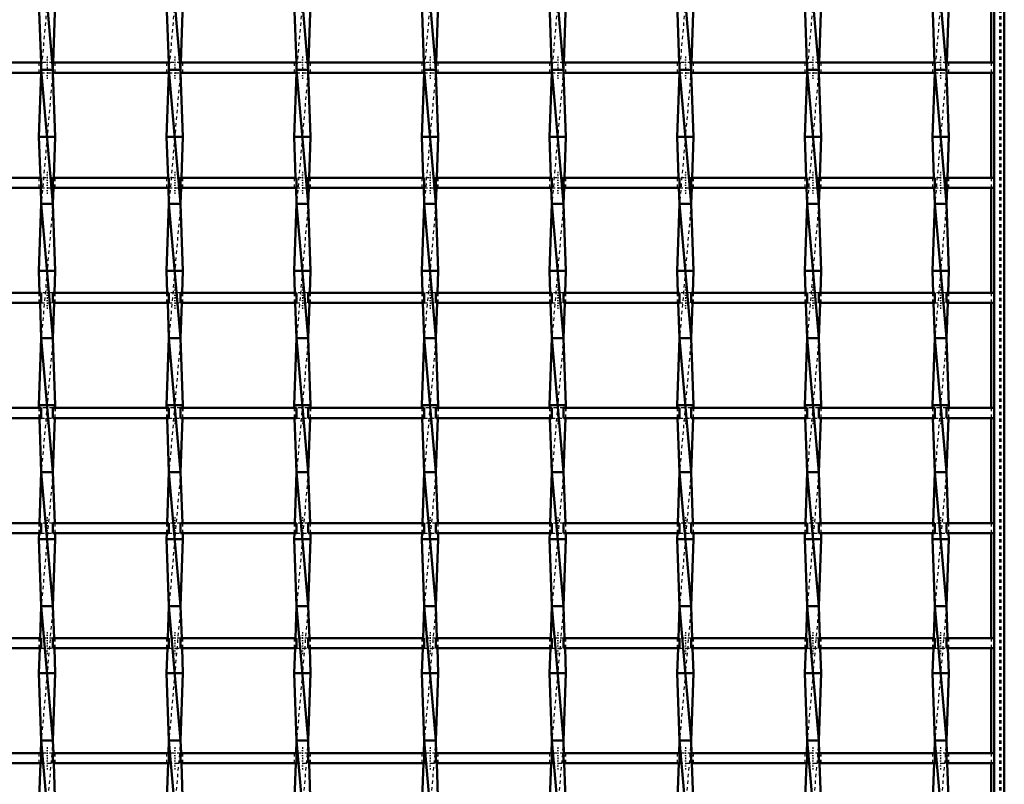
# Model space of a CAD drawing. Header units: millimetres. Extents: x -746 to 532, y -500 to 878.
# Tile 14 of 16: x 106 to 400, y 164 to 392. Entities that reach past the tile are written whole.
import ezdxf

# ---------------------------------------------------------------- set-up
doc = ezdxf.new("R2010")
doc.units = ezdxf.units.MM
doc.linetypes.add('Center', pattern=[1.5, 0.45, -0.5, 0.05, -0.5])
doc.linetypes.add('Dashed', pattern=[2, 1, -1])
for name, color, linetype, lineweight in [('AM_0', 7, 'Continuous', 50), ('AM_7', 7, 'Center', 25), ('AM_9', 6, 'Dashed', 25)]:
    doc.layers.add(name, color=color, linetype=linetype, lineweight=lineweight)

# ---------------------------------------------------------------- blocks, each defined once
blk = doc.blocks.new('1_a3rbf4h71x8j7cuzvnz1x3jfo________0_in_LSSP3303438311800100035010_4')
at = {"layer": 'AM_0'}
for p, q in [((397, 497), (397, -497)), ((400, 497), (400, -497)), ((396.05, 410.46), (396.05, 379.13)), ((396.05, 376.13), (396.05, 344.8)), ((396.05, 341.8), (396.05, 310.47)), ((396.05, 307.47), (396.05, 276.14)), ((396.05, 273.14), (396.05, 241.81)), ((396.05, 238.81), (396.05, 207.48)), ((396.05, 204.48), (396.05, 173.15)), ((396.05, 170.15), (396.05, 138.82))]:
    blk.add_line(p, q, dxfattribs=at)
at = {"layer": 'AM_9'}
for p, q in [((398.55, 497), (398.55, -497)), ((398.99, 497), (398.99, -497)), ((396.05, 379.13), (396.05, 376.13)), ((396.05, 344.8), (396.05, 341.8)), ((396.05, 310.47), (396.05, 307.47)), ((396.05, 276.14), (396.05, 273.14)), ((396.05, 241.81), (396.05, 238.81)), ((396.05, 207.48), (396.05, 204.48)), ((396.05, 173.15), (396.05, 170.15))]:
    blk.add_line(p, q, dxfattribs=at)
blk = doc.blocks.new('16_ztjupbv2bt4ux7bpidsc91eub________0_in_LSSP3303438311800100035010_4')
at = {"layer": 'AM_0'}
for p, q in [((112.57, 417), (116.03, 377)), ((111.85, 397), (112.49, 379.13)), ((116.75, 397), (116.11, 379.13)), ((112.57, 377), (116.03, 337)), ((116.03, 377), (112.57, 377)), ((112.54, 376.13), (111.85, 357)), ((116.06, 376.13), (116.75, 357)), ((111.85, 357), (112.29, 344.8)), ((116.75, 357), (111.85, 357)), ((116.75, 357), (116.31, 344.8)), ((112.4, 341.8), (112.57, 337)), ((116.2, 341.8), (116.03, 337)), ((112.57, 337), (111.85, 317)), ((112.57, 337), (116.03, 297)), ((116.03, 337), (112.57, 337)), ((116.03, 337), (116.75, 317)), ((116.75, 317), (111.85, 317)), ((111.85, 317), (112.08, 310.47)), ((116.75, 317), (116.52, 310.47)), ((112.19, 307.47), (112.57, 297)), ((116.41, 307.47), (116.03, 297)), ((112.57, 297), (111.85, 277)), ((112.57, 297), (116.03, 257)), ((116.03, 297), (112.57, 297)), ((116.03, 297), (116.75, 277)), ((116.75, 277), (111.85, 277)), ((111.85, 277), (111.88, 276.14)), ((116.75, 277), (116.72, 276.14)), ((111.99, 273.14), (112.57, 257)), ((116.61, 273.14), (116.03, 257)), ((112.57, 257), (112.02, 241.81)), ((112.57, 257), (116.03, 217)), ((116.03, 257), (112.57, 257)), ((116.03, 257), (116.58, 241.81)), ((111.91, 238.81), (111.85, 237)), ((116.69, 238.81), (116.75, 237)), ((116.75, 237), (111.85, 237)), ((111.85, 237), (112.57, 217)), ((116.75, 237), (116.03, 217)), ((112.57, 217), (112.23, 207.48)), ((112.57, 217), (116.03, 177)), ((116.03, 217), (112.57, 217)), ((116.03, 217), (116.37, 207.48)), ((112.12, 204.48), (111.85, 197)), ((116.48, 204.48), (116.75, 197)), ((111.85, 197), (112.57, 177)), ((116.75, 197), (111.85, 197)), ((116.75, 197), (116.03, 177)), ((112.57, 177), (112.43, 173.15)), ((112.57, 177), (116.03, 137)), ((116.03, 177), (112.57, 177)), ((116.03, 177), (116.17, 173.15)), ((112.32, 170.15), (111.85, 157)), ((116.28, 170.15), (116.75, 157))]:
    blk.add_line(p, q, dxfattribs=at)
at = {"layer": 'AM_9'}
for p, q in [((116.03, 417), (112.57, 377)), ((112.49, 379.13), (112.57, 377)), ((116.11, 379.13), (116.03, 377)), ((112.57, 377), (112.54, 376.13)), ((116.03, 377), (112.57, 337)), ((116.03, 377), (116.06, 376.13)), ((112.29, 344.8), (112.4, 341.8)), ((116.31, 344.8), (116.2, 341.8)), ((116.03, 337), (112.57, 297)), ((112.08, 310.47), (112.19, 307.47)), ((116.52, 310.47), (116.41, 307.47)), ((116.03, 297), (112.57, 257)), ((111.88, 276.14), (111.99, 273.14)), ((116.72, 276.14), (116.61, 273.14)), ((116.03, 257), (112.57, 217)), ((112.02, 241.81), (111.91, 238.81)), ((116.58, 241.81), (116.69, 238.81)), ((116.03, 217), (112.57, 177)), ((112.23, 207.48), (112.12, 204.48)), ((116.37, 207.48), (116.48, 204.48)), ((116.03, 177), (112.57, 137)), ((112.43, 173.15), (112.32, 170.15)), ((116.17, 173.15), (116.28, 170.15))]:
    blk.add_line(p, q, dxfattribs=at)
blk = doc.blocks.new('17_4ujnh2jics3wi3esj6lqp8fte________0_in_LSSP3303438311800100035010_4')
at = {"layer": 'AM_0'}
for p, q in [((150.67, 417), (154.13, 377)), ((149.95, 397), (150.59, 379.13)), ((154.85, 397), (154.21, 379.13)), ((154.13, 377), (150.67, 377)), ((150.67, 377), (154.13, 337)), ((150.64, 376.13), (149.95, 357)), ((154.16, 376.13), (154.85, 357)), ((154.85, 357), (149.95, 357)), ((149.95, 357), (150.39, 344.8)), ((154.85, 357), (154.41, 344.8)), ((150.5, 341.8), (150.67, 337)), ((154.3, 341.8), (154.13, 337)), ((150.67, 337), (149.95, 317)), ((154.13, 337), (150.67, 337)), ((150.67, 337), (154.13, 297)), ((154.13, 337), (154.85, 317)), ((154.85, 317), (149.95, 317)), ((149.95, 317), (150.18, 310.47)), ((154.85, 317), (154.62, 310.47)), ((150.29, 307.47), (150.67, 297)), ((154.51, 307.47), (154.13, 297)), ((150.67, 297), (149.95, 277)), ((150.67, 297), (154.13, 257)), ((154.13, 297), (150.67, 297)), ((154.13, 297), (154.85, 277)), ((154.85, 277), (149.95, 277)), ((149.95, 277), (149.98, 276.14)), ((154.85, 277), (154.82, 276.14)), ((150.09, 273.14), (150.67, 257)), ((154.71, 273.14), (154.13, 257)), ((150.67, 257), (150.12, 241.81)), ((150.67, 257), (154.13, 217)), ((154.13, 257), (150.67, 257)), ((154.13, 257), (154.68, 241.81)), ((150.01, 238.81), (149.95, 237)), ((154.79, 238.81), (154.85, 237)), ((149.95, 237), (150.67, 217)), ((154.85, 237), (149.95, 237)), ((154.85, 237), (154.13, 217)), ((150.67, 217), (150.33, 207.48)), ((150.67, 217), (154.13, 177)), ((154.13, 217), (150.67, 217)), ((154.13, 217), (154.47, 207.48)), ((150.22, 204.48), (149.95, 197)), ((154.58, 204.48), (154.85, 197)), ((154.85, 197), (149.95, 197)), ((149.95, 197), (150.67, 177)), ((154.85, 197), (154.13, 177)), ((150.67, 177), (150.53, 173.15)), ((150.67, 177), (154.13, 137)), ((154.13, 177), (150.67, 177)), ((154.13, 177), (154.27, 173.15)), ((150.42, 170.15), (149.95, 157)), ((154.38, 170.15), (154.85, 157))]:
    blk.add_line(p, q, dxfattribs=at)
at = {"layer": 'AM_9'}
for p, q in [((154.13, 417), (150.67, 377)), ((150.59, 379.13), (150.67, 377)), ((154.21, 379.13), (154.13, 377)), ((150.67, 377), (150.64, 376.13)), ((154.13, 377), (150.67, 337)), ((154.13, 377), (154.16, 376.13)), ((150.39, 344.8), (150.5, 341.8)), ((154.41, 344.8), (154.3, 341.8)), ((154.13, 337), (150.67, 297)), ((150.18, 310.47), (150.29, 307.47)), ((154.62, 310.47), (154.51, 307.47)), ((154.13, 297), (150.67, 257)), ((149.98, 276.14), (150.09, 273.14)), ((154.82, 276.14), (154.71, 273.14)), ((154.13, 257), (150.67, 217)), ((150.12, 241.81), (150.01, 238.81)), ((154.68, 241.81), (154.79, 238.81)), ((154.13, 217), (150.67, 177)), ((150.33, 207.48), (150.22, 204.48)), ((154.47, 207.48), (154.58, 204.48)), ((154.13, 177), (150.67, 137)), ((150.53, 173.15), (150.42, 170.15)), ((154.27, 173.15), (154.38, 170.15))]:
    blk.add_line(p, q, dxfattribs=at)
blk = doc.blocks.new('18_986mnfrdfn9osh069c21pp9yl________0_in_LSSP3303438311800100035010_4')
at = {"layer": 'AM_0'}
for p, q in [((188.77, 417), (192.23, 377)), ((188.05, 397), (188.69, 379.13)), ((192.95, 397), (192.31, 379.13)), ((192.23, 377), (188.77, 377)), ((188.77, 377), (192.23, 337)), ((188.74, 376.13), (188.05, 357)), ((192.26, 376.13), (192.95, 357)), ((192.95, 357), (188.05, 357)), ((188.05, 357), (188.49, 344.8)), ((192.95, 357), (192.51, 344.8)), ((188.6, 341.8), (188.77, 337)), ((192.4, 341.8), (192.23, 337)), ((188.77, 337), (188.05, 317)), ((192.23, 337), (188.77, 337)), ((188.77, 337), (192.23, 297)), ((192.23, 337), (192.95, 317)), ((192.95, 317), (188.05, 317)), ((188.05, 317), (188.28, 310.47)), ((192.95, 317), (192.72, 310.47)), ((188.39, 307.47), (188.77, 297)), ((192.61, 307.47), (192.23, 297)), ((188.77, 297), (188.05, 277)), ((192.23, 297), (188.77, 297)), ((188.77, 297), (192.23, 257)), ((192.23, 297), (192.95, 277)), ((192.95, 277), (188.05, 277)), ((188.05, 277), (188.08, 276.14)), ((192.95, 277), (192.92, 276.14)), ((188.19, 273.14), (188.77, 257)), ((192.81, 273.14), (192.23, 257)), ((188.77, 257), (188.22, 241.81)), ((188.77, 257), (192.23, 217)), ((192.23, 257), (188.77, 257)), ((192.23, 257), (192.78, 241.81)), ((188.11, 238.81), (188.05, 237)), ((192.89, 238.81), (192.95, 237)), ((192.95, 237), (188.05, 237)), ((188.05, 237), (188.77, 217)), ((192.95, 237), (192.23, 217)), ((188.77, 217), (188.43, 207.48)), ((188.77, 217), (192.23, 177)), ((192.23, 217), (188.77, 217)), ((192.23, 217), (192.57, 207.48)), ((188.32, 204.48), (188.05, 197)), ((192.68, 204.48), (192.95, 197)), ((192.95, 197), (188.05, 197)), ((188.05, 197), (188.77, 177)), ((192.95, 197), (192.23, 177)), ((188.77, 177), (188.63, 173.15)), ((188.77, 177), (192.23, 137)), ((192.23, 177), (188.77, 177)), ((192.23, 177), (192.37, 173.15)), ((188.52, 170.15), (188.05, 157)), ((192.48, 170.15), (192.95, 157))]:
    blk.add_line(p, q, dxfattribs=at)
at = {"layer": 'AM_9'}
for p, q in [((192.23, 417), (188.77, 377)), ((188.69, 379.13), (188.77, 377)), ((192.31, 379.13), (192.23, 377)), ((188.77, 377), (188.74, 376.13)), ((192.23, 377), (188.77, 337)), ((192.23, 377), (192.26, 376.13)), ((188.49, 344.8), (188.6, 341.8)), ((192.51, 344.8), (192.4, 341.8)), ((192.23, 337), (188.77, 297)), ((188.28, 310.47), (188.39, 307.47)), ((192.72, 310.47), (192.61, 307.47)), ((192.23, 297), (188.77, 257)), ((188.08, 276.14), (188.19, 273.14)), ((192.92, 276.14), (192.81, 273.14)), ((192.23, 257), (188.77, 217)), ((188.22, 241.81), (188.11, 238.81)), ((192.78, 241.81), (192.89, 238.81)), ((192.23, 217), (188.77, 177)), ((188.43, 207.48), (188.32, 204.48)), ((192.57, 207.48), (192.68, 204.48)), ((192.23, 177), (188.77, 137)), ((188.63, 173.15), (188.52, 170.15)), ((192.37, 173.15), (192.48, 170.15))]:
    blk.add_line(p, q, dxfattribs=at)
blk = doc.blocks.new('19_6yhpkxxs8i7vfl56e5g2htfda________0_in_LSSP3303438311800100035010_4')
at = {"layer": 'AM_0'}
for p, q in [((226.87, 417), (230.33, 377)), ((226.15, 397), (226.79, 379.13)), ((231.05, 397), (230.41, 379.13)), ((226.87, 377), (230.33, 337)), ((230.33, 377), (226.87, 377)), ((226.84, 376.13), (226.15, 357)), ((230.36, 376.13), (231.05, 357)), ((231.05, 357), (226.15, 357)), ((226.15, 357), (226.59, 344.8)), ((231.05, 357), (230.61, 344.8)), ((226.7, 341.8), (226.87, 337)), ((230.5, 341.8), (230.33, 337)), ((226.87, 337), (226.15, 317)), ((226.87, 337), (230.33, 297)), ((230.33, 337), (226.87, 337)), ((230.33, 337), (231.05, 317)), ((231.05, 317), (226.15, 317)), ((226.15, 317), (226.38, 310.47)), ((231.05, 317), (230.82, 310.47)), ((226.49, 307.47), (226.87, 297)), ((230.71, 307.47), (230.33, 297)), ((226.87, 297), (226.15, 277)), ((230.33, 297), (226.87, 297)), ((226.87, 297), (230.33, 257)), ((230.33, 297), (231.05, 277)), ((231.05, 277), (226.15, 277)), ((226.15, 277), (226.18, 276.14)), ((231.05, 277), (231.02, 276.14)), ((226.29, 273.14), (226.87, 257)), ((230.91, 273.14), (230.33, 257)), ((226.87, 257), (226.32, 241.81)), ((226.87, 257), (230.33, 217)), ((230.33, 257), (226.87, 257)), ((230.33, 257), (230.88, 241.81)), ((226.21, 238.81), (226.15, 237)), ((230.99, 238.81), (231.05, 237)), ((231.05, 237), (226.15, 237)), ((226.15, 237), (226.87, 217)), ((231.05, 237), (230.33, 217)), ((226.87, 217), (226.53, 207.48)), ((226.87, 217), (230.33, 177)), ((230.33, 217), (226.87, 217)), ((230.33, 217), (230.67, 207.48)), ((226.42, 204.48), (226.15, 197)), ((230.78, 204.48), (231.05, 197)), ((226.15, 197), (226.87, 177)), ((231.05, 197), (226.15, 197)), ((231.05, 197), (230.33, 177)), ((226.87, 177), (226.73, 173.15)), ((226.87, 177), (230.33, 137)), ((230.33, 177), (226.87, 177)), ((230.33, 177), (230.47, 173.15)), ((226.62, 170.15), (226.15, 157)), ((230.58, 170.15), (231.05, 157))]:
    blk.add_line(p, q, dxfattribs=at)
at = {"layer": 'AM_9'}
for p, q in [((230.33, 417), (226.87, 377)), ((226.79, 379.13), (226.87, 377)), ((230.41, 379.13), (230.33, 377)), ((226.87, 377), (226.84, 376.13)), ((230.33, 377), (226.87, 337)), ((230.33, 377), (230.36, 376.13)), ((226.59, 344.8), (226.7, 341.8)), ((230.61, 344.8), (230.5, 341.8)), ((230.33, 337), (226.87, 297)), ((226.38, 310.47), (226.49, 307.47)), ((230.82, 310.47), (230.71, 307.47)), ((230.33, 297), (226.87, 257)), ((226.18, 276.14), (226.29, 273.14)), ((231.02, 276.14), (230.91, 273.14)), ((230.33, 257), (226.87, 217)), ((226.32, 241.81), (226.21, 238.81)), ((230.88, 241.81), (230.99, 238.81)), ((230.33, 217), (226.87, 177)), ((226.53, 207.48), (226.42, 204.48)), ((230.67, 207.48), (230.78, 204.48)), ((230.33, 177), (226.87, 137)), ((226.73, 173.15), (226.62, 170.15)), ((230.47, 173.15), (230.58, 170.15))]:
    blk.add_line(p, q, dxfattribs=at)
blk = doc.blocks.new('20_x0ji0hbngkmtdk7lc491kdbau________0_in_LSSP3303438311800100035010_4')
at = {"layer": 'AM_0'}
for p, q in [((264.97, 417), (268.43, 377)), ((264.25, 397), (264.89, 379.13)), ((269.15, 397), (268.51, 379.13)), ((264.97, 377), (268.43, 337)), ((268.43, 377), (264.97, 377)), ((264.94, 376.13), (264.25, 357)), ((268.46, 376.13), (269.15, 357)), ((264.25, 357), (264.69, 344.8)), ((269.15, 357), (264.25, 357)), ((269.15, 357), (268.71, 344.8)), ((264.8, 341.8), (264.97, 337)), ((268.6, 341.8), (268.43, 337)), ((264.97, 337), (264.25, 317)), ((268.43, 337), (264.97, 337)), ((264.97, 337), (268.43, 297)), ((268.43, 337), (269.15, 317)), ((269.15, 317), (264.25, 317)), ((264.25, 317), (264.48, 310.47)), ((269.15, 317), (268.92, 310.47)), ((264.59, 307.47), (264.97, 297)), ((268.81, 307.47), (268.43, 297)), ((264.97, 297), (264.25, 277)), ((268.43, 297), (264.97, 297)), ((264.97, 297), (268.43, 257)), ((268.43, 297), (269.15, 277)), ((269.15, 277), (264.25, 277)), ((264.25, 277), (264.28, 276.14)), ((269.15, 277), (269.12, 276.14)), ((264.39, 273.14), (264.97, 257)), ((269.01, 273.14), (268.43, 257)), ((264.97, 257), (264.42, 241.81)), ((264.97, 257), (268.43, 217)), ((268.43, 257), (264.97, 257)), ((268.43, 257), (268.98, 241.81)), ((264.31, 238.81), (264.25, 237)), ((269.09, 238.81), (269.15, 237)), ((269.15, 237), (264.25, 237)), ((264.25, 237), (264.97, 217)), ((269.15, 237), (268.43, 217)), ((264.97, 217), (264.63, 207.48)), ((264.97, 217), (268.43, 177)), ((268.43, 217), (264.97, 217)), ((268.43, 217), (268.77, 207.48)), ((264.52, 204.48), (264.25, 197)), ((268.88, 204.48), (269.15, 197)), ((264.25, 197), (264.97, 177)), ((269.15, 197), (264.25, 197)), ((269.15, 197), (268.43, 177)), ((264.97, 177), (264.83, 173.15)), ((268.43, 177), (264.97, 177)), ((264.97, 177), (268.43, 137)), ((268.43, 177), (268.57, 173.15)), ((264.72, 170.15), (264.25, 157)), ((268.68, 170.15), (269.15, 157))]:
    blk.add_line(p, q, dxfattribs=at)
at = {"layer": 'AM_9'}
for p, q in [((268.43, 417), (264.97, 377)), ((264.89, 379.13), (264.97, 377)), ((268.51, 379.13), (268.43, 377)), ((264.97, 377), (264.94, 376.13)), ((268.43, 377), (264.97, 337)), ((268.43, 377), (268.46, 376.13)), ((264.69, 344.8), (264.8, 341.8)), ((268.71, 344.8), (268.6, 341.8)), ((268.43, 337), (264.97, 297)), ((264.48, 310.47), (264.59, 307.47)), ((268.92, 310.47), (268.81, 307.47)), ((268.43, 297), (264.97, 257)), ((264.28, 276.14), (264.39, 273.14)), ((269.12, 276.14), (269.01, 273.14)), ((268.43, 257), (264.97, 217)), ((264.42, 241.81), (264.31, 238.81)), ((268.98, 241.81), (269.09, 238.81)), ((268.43, 217), (264.97, 177)), ((264.63, 207.48), (264.52, 204.48)), ((268.77, 207.48), (268.88, 204.48)), ((268.43, 177), (264.97, 137)), ((264.83, 173.15), (264.72, 170.15)), ((268.57, 173.15), (268.68, 170.15))]:
    blk.add_line(p, q, dxfattribs=at)
blk = doc.blocks.new('21_y6jcxl0emteleck9uyiimxqsm________0_in_LSSP3303438311800100035010_4')
at = {"layer": 'AM_0'}
for p, q in [((303.07, 417), (306.53, 377)), ((302.35, 397), (302.99, 379.13)), ((307.25, 397), (306.61, 379.13)), ((306.53, 377), (303.07, 377)), ((303.07, 377), (306.53, 337)), ((303.04, 376.13), (302.35, 357)), ((306.56, 376.13), (307.25, 357)), ((307.25, 357), (302.35, 357)), ((302.35, 357), (302.79, 344.8)), ((307.25, 357), (306.81, 344.8)), ((302.9, 341.8), (303.07, 337)), ((306.7, 341.8), (306.53, 337)), ((303.07, 337), (302.35, 317)), ((303.07, 337), (306.53, 297)), ((306.53, 337), (303.07, 337)), ((306.53, 337), (307.25, 317)), ((307.25, 317), (302.35, 317)), ((302.35, 317), (302.58, 310.47)), ((307.25, 317), (307.02, 310.47)), ((302.69, 307.47), (303.07, 297)), ((306.91, 307.47), (306.53, 297)), ((303.07, 297), (302.35, 277)), ((303.07, 297), (306.53, 257)), ((306.53, 297), (303.07, 297)), ((306.53, 297), (307.25, 277)), ((307.25, 277), (302.35, 277)), ((302.35, 277), (302.38, 276.14)), ((307.25, 277), (307.22, 276.14)), ((302.49, 273.14), (303.07, 257)), ((307.11, 273.14), (306.53, 257)), ((303.07, 257), (302.52, 241.81)), ((303.07, 257), (306.53, 217)), ((306.53, 257), (303.07, 257)), ((306.53, 257), (307.08, 241.81)), ((302.41, 238.81), (302.35, 237)), ((307.19, 238.81), (307.25, 237)), ((307.25, 237), (302.35, 237)), ((302.35, 237), (303.07, 217)), ((307.25, 237), (306.53, 217)), ((303.07, 217), (302.73, 207.48)), ((303.07, 217), (306.53, 177)), ((306.53, 217), (303.07, 217)), ((306.53, 217), (306.87, 207.48)), ((302.62, 204.48), (302.35, 197)), ((306.98, 204.48), (307.25, 197)), ((307.25, 197), (302.35, 197)), ((302.35, 197), (303.07, 177)), ((307.25, 197), (306.53, 177)), ((303.07, 177), (302.93, 173.15)), ((303.07, 177), (306.53, 137)), ((306.53, 177), (303.07, 177)), ((306.53, 177), (306.67, 173.15)), ((302.82, 170.15), (302.35, 157)), ((306.78, 170.15), (307.25, 157))]:
    blk.add_line(p, q, dxfattribs=at)
at = {"layer": 'AM_9'}
for p, q in [((306.53, 417), (303.07, 377)), ((302.99, 379.13), (303.07, 377)), ((306.61, 379.13), (306.53, 377)), ((303.07, 377), (303.04, 376.13)), ((306.53, 377), (303.07, 337)), ((306.53, 377), (306.56, 376.13)), ((302.79, 344.8), (302.9, 341.8)), ((306.81, 344.8), (306.7, 341.8)), ((306.53, 337), (303.07, 297)), ((302.58, 310.47), (302.69, 307.47)), ((307.02, 310.47), (306.91, 307.47)), ((306.53, 297), (303.07, 257)), ((302.38, 276.14), (302.49, 273.14)), ((307.22, 276.14), (307.11, 273.14)), ((306.53, 257), (303.07, 217)), ((302.52, 241.81), (302.41, 238.81)), ((307.08, 241.81), (307.19, 238.81)), ((306.53, 217), (303.07, 177)), ((302.73, 207.48), (302.62, 204.48)), ((306.87, 207.48), (306.98, 204.48)), ((306.53, 177), (303.07, 137)), ((302.93, 173.15), (302.82, 170.15)), ((306.67, 173.15), (306.78, 170.15))]:
    blk.add_line(p, q, dxfattribs=at)
blk = doc.blocks.new('22_lijea9571srl21lkcegbwb9ac________0_in_LSSP3303438311800100035010_4')
at = {"layer": 'AM_0'}
for p, q in [((341.17, 417), (344.63, 377)), ((340.45, 397), (341.09, 379.13)), ((345.35, 397), (344.71, 379.13)), ((344.63, 377), (341.17, 377)), ((341.17, 377), (344.63, 337)), ((341.14, 376.13), (340.45, 357)), ((344.66, 376.13), (345.35, 357)), ((345.35, 357), (340.45, 357)), ((340.45, 357), (340.89, 344.8)), ((345.35, 357), (344.91, 344.8)), ((341, 341.8), (341.17, 337)), ((344.8, 341.8), (344.63, 337)), ((341.17, 337), (340.45, 317)), ((344.63, 337), (341.17, 337)), ((341.17, 337), (344.63, 297)), ((344.63, 337), (345.35, 317)), ((345.35, 317), (340.45, 317)), ((340.45, 317), (340.68, 310.47)), ((345.35, 317), (345.12, 310.47)), ((340.79, 307.47), (341.17, 297)), ((345.01, 307.47), (344.63, 297)), ((341.17, 297), (340.45, 277)), ((344.63, 297), (341.17, 297)), ((341.17, 297), (344.63, 257)), ((344.63, 297), (345.35, 277)), ((345.35, 277), (340.45, 277)), ((340.45, 277), (340.48, 276.14)), ((345.35, 277), (345.32, 276.14)), ((340.59, 273.14), (341.17, 257)), ((345.21, 273.14), (344.63, 257)), ((341.17, 257), (340.62, 241.81)), ((341.17, 257), (344.63, 217)), ((344.63, 257), (341.17, 257)), ((344.63, 257), (345.18, 241.81)), ((340.51, 238.81), (340.45, 237)), ((345.29, 238.81), (345.35, 237)), ((345.35, 237), (340.45, 237)), ((340.45, 237), (341.17, 217)), ((345.35, 237), (344.63, 217)), ((341.17, 217), (340.83, 207.48)), ((341.17, 217), (344.63, 177)), ((344.63, 217), (341.17, 217)), ((344.63, 217), (344.97, 207.48)), ((340.72, 204.48), (340.45, 197)), ((345.08, 204.48), (345.35, 197)), ((345.35, 197), (340.45, 197)), ((340.45, 197), (341.17, 177)), ((345.35, 197), (344.63, 177)), ((341.17, 177), (341.03, 173.15)), ((344.63, 177), (341.17, 177)), ((341.17, 177), (344.63, 137)), ((344.63, 177), (344.77, 173.15)), ((340.92, 170.15), (340.45, 157)), ((344.88, 170.15), (345.35, 157))]:
    blk.add_line(p, q, dxfattribs=at)
at = {"layer": 'AM_9'}
for p, q in [((344.63, 417), (341.17, 377)), ((341.09, 379.13), (341.17, 377)), ((344.71, 379.13), (344.63, 377)), ((341.17, 377), (341.14, 376.13)), ((344.63, 377), (341.17, 337)), ((344.63, 377), (344.66, 376.13)), ((340.89, 344.8), (341, 341.8)), ((344.91, 344.8), (344.8, 341.8)), ((344.63, 337), (341.17, 297)), ((340.68, 310.47), (340.79, 307.47)), ((345.12, 310.47), (345.01, 307.47)), ((344.63, 297), (341.17, 257)), ((340.48, 276.14), (340.59, 273.14)), ((345.32, 276.14), (345.21, 273.14)), ((344.63, 257), (341.17, 217)), ((340.62, 241.81), (340.51, 238.81)), ((345.18, 241.81), (345.29, 238.81)), ((344.63, 217), (341.17, 177)), ((340.83, 207.48), (340.72, 204.48)), ((344.97, 207.48), (345.08, 204.48)), ((344.63, 177), (341.17, 137)), ((341.03, 173.15), (340.92, 170.15)), ((344.77, 173.15), (344.88, 170.15))]:
    blk.add_line(p, q, dxfattribs=at)
blk = doc.blocks.new('23_2fpvpbjdkb6jkabq6b8olpb3b________0_in_LSSP3303438311800100035010_4')
at = {"layer": 'AM_0'}
for p, q in [((379.27, 417), (382.73, 377)), ((378.55, 397), (379.19, 379.13)), ((383.45, 397), (382.81, 379.13)), ((379.27, 377), (382.73, 337)), ((382.73, 377), (379.27, 377)), ((379.24, 376.13), (378.55, 357)), ((382.76, 376.13), (383.45, 357)), ((378.55, 357), (378.99, 344.8)), ((383.45, 357), (378.55, 357)), ((383.45, 357), (383.01, 344.8)), ((379.1, 341.8), (379.27, 337)), ((382.9, 341.8), (382.73, 337)), ((379.27, 337), (378.55, 317)), ((379.27, 337), (382.73, 297)), ((382.73, 337), (379.27, 337)), ((382.73, 337), (383.45, 317)), ((383.45, 317), (378.55, 317)), ((378.55, 317), (378.78, 310.47)), ((383.45, 317), (383.22, 310.47)), ((378.89, 307.47), (379.27, 297)), ((383.11, 307.47), (382.73, 297)), ((379.27, 297), (378.55, 277)), ((379.27, 297), (382.73, 257)), ((382.73, 297), (379.27, 297)), ((382.73, 297), (383.45, 277)), ((383.45, 277), (378.55, 277)), ((378.55, 277), (378.58, 276.14)), ((383.45, 277), (383.42, 276.14)), ((378.69, 273.14), (379.27, 257)), ((383.31, 273.14), (382.73, 257)), ((379.27, 257), (378.72, 241.81)), ((379.27, 257), (382.73, 217)), ((382.73, 257), (379.27, 257)), ((382.73, 257), (383.28, 241.81)), ((378.61, 238.81), (378.55, 237)), ((383.39, 238.81), (383.45, 237)), ((383.45, 237), (378.55, 237)), ((378.55, 237), (379.27, 217)), ((383.45, 237), (382.73, 217)), ((379.27, 217), (378.93, 207.48)), ((379.27, 217), (382.73, 177)), ((382.73, 217), (379.27, 217)), ((382.73, 217), (383.07, 207.48)), ((378.82, 204.48), (378.55, 197)), ((383.18, 204.48), (383.45, 197)), ((378.55, 197), (379.27, 177)), ((383.45, 197), (378.55, 197)), ((383.45, 197), (382.73, 177)), ((379.27, 177), (379.13, 173.15)), ((382.73, 177), (379.27, 177)), ((379.27, 177), (382.73, 137)), ((382.73, 177), (382.87, 173.15)), ((379.02, 170.15), (378.55, 157)), ((382.98, 170.15), (383.45, 157))]:
    blk.add_line(p, q, dxfattribs=at)
at = {"layer": 'AM_9'}
for p, q in [((382.73, 417), (379.27, 377)), ((379.19, 379.13), (379.27, 377)), ((382.81, 379.13), (382.73, 377)), ((379.27, 377), (379.24, 376.13)), ((382.73, 377), (379.27, 337)), ((382.73, 377), (382.76, 376.13)), ((378.99, 344.8), (379.1, 341.8)), ((383.01, 344.8), (382.9, 341.8)), ((382.73, 337), (379.27, 297)), ((378.78, 310.47), (378.89, 307.47)), ((383.22, 310.47), (383.11, 307.47)), ((382.73, 297), (379.27, 257)), ((378.58, 276.14), (378.69, 273.14)), ((383.42, 276.14), (383.31, 273.14)), ((382.73, 257), (379.27, 217)), ((378.72, 241.81), (378.61, 238.81)), ((383.28, 241.81), (383.39, 238.81)), ((382.73, 217), (379.27, 177)), ((378.93, 207.48), (378.82, 204.48)), ((383.07, 207.48), (383.18, 204.48)), ((382.73, 177), (379.27, 137)), ((379.13, 173.15), (379.02, 170.15)), ((382.87, 173.15), (382.98, 170.15))]:
    blk.add_line(p, q, dxfattribs=at)
blk = doc.blocks.new('44_s5cdt87u28sev7kubm244b4qx________0_in_LSSP3303438311800100035010_4')
at = {"layer": 'AM_0'}
for p, q in [((112.57, 173.15), (77.93, 173.15)), ((112.57, 173.15), (112.57, 170.15)), ((116.03, 170.15), (116.03, 173.15)), ((150.67, 173.15), (116.03, 173.15)), ((150.67, 173.15), (150.67, 170.15)), ((154.13, 170.15), (154.13, 173.15)), ((188.77, 173.15), (154.13, 173.15)), ((188.77, 173.15), (188.77, 170.15)), ((192.23, 170.15), (192.23, 173.15)), ((226.87, 173.15), (192.23, 173.15)), ((226.87, 173.15), (226.87, 170.15)), ((230.33, 170.15), (230.33, 173.15)), ((264.97, 173.15), (230.33, 173.15)), ((264.97, 173.15), (264.97, 170.15)), ((268.43, 170.15), (268.43, 173.15)), ((303.07, 173.15), (268.43, 173.15)), ((303.07, 173.15), (303.07, 170.15)), ((306.53, 170.15), (306.53, 173.15)), ((341.17, 173.15), (306.53, 173.15)), ((341.17, 173.15), (341.17, 170.15)), ((344.63, 170.15), (344.63, 173.15)), ((379.27, 173.15), (344.63, 173.15)), ((379.27, 173.15), (379.27, 170.15)), ((382.73, 170.15), (382.73, 173.15)), ((397, 173.15), (382.73, 173.15)), ((397, 173.15), (397, 170.15)), ((112.57, 170.15), (77.93, 170.15)), ((150.67, 170.15), (116.03, 170.15)), ((188.77, 170.15), (154.13, 170.15)), ((226.87, 170.15), (192.23, 170.15)), ((264.97, 170.15), (230.33, 170.15)), ((303.07, 170.15), (268.43, 170.15)), ((341.17, 170.15), (306.53, 170.15)), ((379.27, 170.15), (344.63, 170.15)), ((397, 170.15), (382.73, 170.15))]:
    blk.add_line(p, q, dxfattribs=at)
at = {"layer": 'AM_7'}
for p, q in [((114.3, 174.95), (114.3, 168.35)), ((152.4, 174.95), (152.4, 168.35)), ((190.5, 174.95), (190.5, 168.35)), ((228.6, 174.95), (228.6, 168.35)), ((266.7, 174.95), (266.7, 168.35)), ((304.8, 174.95), (304.8, 168.35)), ((342.9, 174.95), (342.9, 168.35)), ((381, 174.95), (381, 168.35))]:
    blk.add_line(p, q, dxfattribs=at)
at = {"layer": 'AM_9'}
for p, q in [((111.85, 173.15), (111.85, 170.15)), ((116.03, 173.15), (112.57, 173.15)), ((116.75, 170.15), (116.75, 173.15)), ((149.95, 173.15), (149.95, 170.15)), ((154.13, 173.15), (150.67, 173.15)), ((154.85, 170.15), (154.85, 173.15)), ((188.05, 173.15), (188.05, 170.15)), ((192.23, 173.15), (188.77, 173.15)), ((192.95, 170.15), (192.95, 173.15)), ((226.15, 173.15), (226.15, 170.15)), ((230.33, 173.15), (226.87, 173.15)), ((231.05, 170.15), (231.05, 173.15)), ((264.25, 173.15), (264.25, 170.15)), ((268.43, 173.15), (264.97, 173.15)), ((269.15, 170.15), (269.15, 173.15)), ((302.35, 173.15), (302.35, 170.15)), ((306.53, 173.15), (303.07, 173.15)), ((307.25, 170.15), (307.25, 173.15)), ((340.45, 173.15), (340.45, 170.15)), ((344.63, 173.15), (341.17, 173.15)), ((345.35, 170.15), (345.35, 173.15)), ((378.55, 173.15), (378.55, 170.15)), ((382.73, 173.15), (379.27, 173.15)), ((383.45, 170.15), (383.45, 173.15)), ((112.57, 170.15), (116.03, 170.15)), ((150.67, 170.15), (154.13, 170.15)), ((188.77, 170.15), (192.23, 170.15)), ((226.87, 170.15), (230.33, 170.15)), ((264.97, 170.15), (268.43, 170.15)), ((303.07, 170.15), (306.53, 170.15)), ((341.17, 170.15), (344.63, 170.15)), ((379.27, 170.15), (382.73, 170.15))]:
    blk.add_line(p, q, dxfattribs=at)
blk = doc.blocks.new('45_pla5hnvbxrr2ougu65qd538co________0_in_LSSP3303438311800100035010_4')
at = {"layer": 'AM_0'}
for p, q in [((112.57, 207.48), (77.93, 207.48)), ((112.57, 207.48), (112.57, 204.48)), ((116.03, 204.48), (116.03, 207.48)), ((150.67, 207.48), (116.03, 207.48)), ((150.67, 207.48), (150.67, 204.48)), ((154.13, 204.48), (154.13, 207.48)), ((188.77, 207.48), (154.13, 207.48)), ((188.77, 207.48), (188.77, 204.48)), ((192.23, 204.48), (192.23, 207.48)), ((226.87, 207.48), (192.23, 207.48)), ((226.87, 207.48), (226.87, 204.48)), ((230.33, 204.48), (230.33, 207.48)), ((264.97, 207.48), (230.33, 207.48)), ((264.97, 207.48), (264.97, 204.48)), ((268.43, 204.48), (268.43, 207.48)), ((303.07, 207.48), (268.43, 207.48)), ((303.07, 207.48), (303.07, 204.48)), ((306.53, 204.48), (306.53, 207.48)), ((341.17, 207.48), (306.53, 207.48)), ((341.17, 207.48), (341.17, 204.48)), ((344.63, 204.48), (344.63, 207.48)), ((379.27, 207.48), (344.63, 207.48)), ((379.27, 207.48), (379.27, 204.48)), ((382.73, 204.48), (382.73, 207.48)), ((397, 207.48), (382.73, 207.48)), ((397, 207.48), (397, 204.48)), ((112.57, 204.48), (77.93, 204.48)), ((150.67, 204.48), (116.03, 204.48)), ((188.77, 204.48), (154.13, 204.48)), ((226.87, 204.48), (192.23, 204.48)), ((264.97, 204.48), (230.33, 204.48)), ((303.07, 204.48), (268.43, 204.48)), ((341.17, 204.48), (306.53, 204.48)), ((379.27, 204.48), (344.63, 204.48)), ((397, 204.48), (382.73, 204.48))]:
    blk.add_line(p, q, dxfattribs=at)
at = {"layer": 'AM_7'}
for p, q in [((114.3, 209.28), (114.3, 202.68)), ((152.4, 209.28), (152.4, 202.68)), ((190.5, 209.28), (190.5, 202.68)), ((228.6, 209.28), (228.6, 202.68)), ((266.7, 209.28), (266.7, 202.68)), ((304.8, 209.28), (304.8, 202.68)), ((342.9, 209.28), (342.9, 202.68)), ((381, 209.28), (381, 202.68))]:
    blk.add_line(p, q, dxfattribs=at)
at = {"layer": 'AM_9'}
for p, q in [((111.85, 207.48), (111.85, 204.48)), ((116.03, 207.48), (112.57, 207.48)), ((116.75, 204.48), (116.75, 207.48)), ((149.95, 207.48), (149.95, 204.48)), ((154.13, 207.48), (150.67, 207.48)), ((154.85, 204.48), (154.85, 207.48)), ((188.05, 207.48), (188.05, 204.48)), ((192.23, 207.48), (188.77, 207.48)), ((192.95, 204.48), (192.95, 207.48)), ((226.15, 207.48), (226.15, 204.48)), ((230.33, 207.48), (226.87, 207.48)), ((231.05, 204.48), (231.05, 207.48)), ((264.25, 207.48), (264.25, 204.48)), ((268.43, 207.48), (264.97, 207.48)), ((269.15, 204.48), (269.15, 207.48)), ((302.35, 207.48), (302.35, 204.48)), ((306.53, 207.48), (303.07, 207.48)), ((307.25, 204.48), (307.25, 207.48)), ((340.45, 207.48), (340.45, 204.48)), ((344.63, 207.48), (341.17, 207.48)), ((345.35, 204.48), (345.35, 207.48)), ((378.55, 207.48), (378.55, 204.48)), ((382.73, 207.48), (379.27, 207.48)), ((383.45, 204.48), (383.45, 207.48)), ((112.57, 204.48), (116.03, 204.48)), ((150.67, 204.48), (154.13, 204.48)), ((188.77, 204.48), (192.23, 204.48)), ((226.87, 204.48), (230.33, 204.48)), ((264.97, 204.48), (268.43, 204.48)), ((303.07, 204.48), (306.53, 204.48)), ((341.17, 204.48), (344.63, 204.48)), ((379.27, 204.48), (382.73, 204.48))]:
    blk.add_line(p, q, dxfattribs=at)
blk = doc.blocks.new('46_khdoxw74jyclrqws3yhdjlk2d________0_in_LSSP3303438311800100035010_4')
at = {"layer": 'AM_0'}
for p, q in [((112.57, 241.81), (77.93, 241.81)), ((112.57, 241.81), (112.57, 238.81)), ((116.03, 238.81), (116.03, 241.81)), ((150.67, 241.81), (116.03, 241.81)), ((150.67, 241.81), (150.67, 238.81)), ((154.13, 238.81), (154.13, 241.81)), ((188.77, 241.81), (154.13, 241.81)), ((188.77, 241.81), (188.77, 238.81)), ((192.23, 238.81), (192.23, 241.81)), ((226.87, 241.81), (192.23, 241.81)), ((226.87, 241.81), (226.87, 238.81)), ((264.97, 241.81), (230.33, 241.81)), ((230.33, 238.81), (230.33, 241.81)), ((264.97, 241.81), (264.97, 238.81)), ((268.43, 238.81), (268.43, 241.81)), ((303.07, 241.81), (268.43, 241.81)), ((303.07, 241.81), (303.07, 238.81)), ((341.17, 241.81), (306.53, 241.81)), ((306.53, 238.81), (306.53, 241.81)), ((341.17, 241.81), (341.17, 238.81)), ((344.63, 238.81), (344.63, 241.81)), ((379.27, 241.81), (344.63, 241.81)), ((379.27, 241.81), (379.27, 238.81)), ((382.73, 238.81), (382.73, 241.81)), ((397, 241.81), (382.73, 241.81)), ((397, 241.81), (397, 238.81)), ((112.57, 238.81), (77.93, 238.81)), ((150.67, 238.81), (116.03, 238.81)), ((188.77, 238.81), (154.13, 238.81)), ((226.87, 238.81), (192.23, 238.81)), ((264.97, 238.81), (230.33, 238.81)), ((303.07, 238.81), (268.43, 238.81)), ((341.17, 238.81), (306.53, 238.81)), ((379.27, 238.81), (344.63, 238.81)), ((397, 238.81), (382.73, 238.81))]:
    blk.add_line(p, q, dxfattribs=at)
at = {"layer": 'AM_7'}
for p, q in [((114.3, 243.61), (114.3, 237.01)), ((152.4, 243.61), (152.4, 237.01)), ((190.5, 243.61), (190.5, 237.01)), ((228.6, 243.61), (228.6, 237.01)), ((266.7, 243.61), (266.7, 237.01)), ((304.8, 243.61), (304.8, 237.01)), ((342.9, 243.61), (342.9, 237.01)), ((381, 243.61), (381, 237.01))]:
    blk.add_line(p, q, dxfattribs=at)
at = {"layer": 'AM_9'}
for p, q in [((111.85, 241.81), (111.85, 238.81)), ((116.03, 241.81), (112.57, 241.81)), ((116.75, 238.81), (116.75, 241.81)), ((149.95, 241.81), (149.95, 238.81)), ((154.13, 241.81), (150.67, 241.81)), ((154.85, 238.81), (154.85, 241.81)), ((188.05, 241.81), (188.05, 238.81)), ((192.23, 241.81), (188.77, 241.81)), ((192.95, 238.81), (192.95, 241.81)), ((226.15, 241.81), (226.15, 238.81)), ((230.33, 241.81), (226.87, 241.81)), ((231.05, 238.81), (231.05, 241.81)), ((264.25, 241.81), (264.25, 238.81)), ((268.43, 241.81), (264.97, 241.81)), ((269.15, 238.81), (269.15, 241.81)), ((302.35, 241.81), (302.35, 238.81)), ((306.53, 241.81), (303.07, 241.81)), ((307.25, 238.81), (307.25, 241.81)), ((340.45, 241.81), (340.45, 238.81)), ((344.63, 241.81), (341.17, 241.81)), ((345.35, 238.81), (345.35, 241.81)), ((378.55, 241.81), (378.55, 238.81)), ((382.73, 241.81), (379.27, 241.81)), ((383.45, 238.81), (383.45, 241.81)), ((112.57, 238.81), (116.03, 238.81)), ((150.67, 238.81), (154.13, 238.81)), ((188.77, 238.81), (192.23, 238.81)), ((226.87, 238.81), (230.33, 238.81)), ((264.97, 238.81), (268.43, 238.81)), ((303.07, 238.81), (306.53, 238.81)), ((341.17, 238.81), (344.63, 238.81)), ((379.27, 238.81), (382.73, 238.81))]:
    blk.add_line(p, q, dxfattribs=at)
blk = doc.blocks.new('47_0jjry34ec46t6pgt1dzuzk3go________0_in_LSSP3303438311800100035010_4')
at = {"layer": 'AM_0'}
for p, q in [((112.57, 276.14), (77.93, 276.14)), ((112.57, 276.14), (112.57, 273.14)), ((116.03, 273.14), (116.03, 276.14)), ((150.67, 276.14), (116.03, 276.14)), ((150.67, 276.14), (150.67, 273.14)), ((154.13, 273.14), (154.13, 276.14)), ((188.77, 276.14), (154.13, 276.14)), ((188.77, 276.14), (188.77, 273.14)), ((192.23, 273.14), (192.23, 276.14)), ((226.87, 276.14), (192.23, 276.14)), ((226.87, 276.14), (226.87, 273.14)), ((264.97, 276.14), (230.33, 276.14)), ((230.33, 273.14), (230.33, 276.14)), ((264.97, 276.14), (264.97, 273.14)), ((268.43, 273.14), (268.43, 276.14)), ((303.07, 276.14), (268.43, 276.14)), ((303.07, 276.14), (303.07, 273.14)), ((306.53, 273.14), (306.53, 276.14)), ((341.17, 276.14), (306.53, 276.14)), ((341.17, 276.14), (341.17, 273.14)), ((344.63, 273.14), (344.63, 276.14)), ((379.27, 276.14), (344.63, 276.14)), ((379.27, 276.14), (379.27, 273.14)), ((382.73, 273.14), (382.73, 276.14)), ((397, 276.14), (382.73, 276.14)), ((397, 276.14), (397, 273.14)), ((112.57, 273.14), (77.93, 273.14)), ((150.67, 273.14), (116.03, 273.14)), ((188.77, 273.14), (154.13, 273.14)), ((226.87, 273.14), (192.23, 273.14)), ((264.97, 273.14), (230.33, 273.14)), ((303.07, 273.14), (268.43, 273.14)), ((341.17, 273.14), (306.53, 273.14)), ((379.27, 273.14), (344.63, 273.14)), ((397, 273.14), (382.73, 273.14))]:
    blk.add_line(p, q, dxfattribs=at)
at = {"layer": 'AM_7'}
for p, q in [((114.3, 277.94), (114.3, 271.34)), ((152.4, 277.94), (152.4, 271.34)), ((190.5, 277.94), (190.5, 271.34)), ((228.6, 277.94), (228.6, 271.34)), ((266.7, 277.94), (266.7, 271.34)), ((304.8, 277.94), (304.8, 271.34)), ((342.9, 277.94), (342.9, 271.34)), ((381, 277.94), (381, 271.34))]:
    blk.add_line(p, q, dxfattribs=at)
at = {"layer": 'AM_9'}
for p, q in [((111.85, 276.14), (111.85, 273.14)), ((116.03, 276.14), (112.57, 276.14)), ((116.75, 273.14), (116.75, 276.14)), ((149.95, 276.14), (149.95, 273.14)), ((154.13, 276.14), (150.67, 276.14)), ((154.85, 273.14), (154.85, 276.14)), ((188.05, 276.14), (188.05, 273.14)), ((192.23, 276.14), (188.77, 276.14)), ((192.95, 273.14), (192.95, 276.14)), ((226.15, 276.14), (226.15, 273.14)), ((230.33, 276.14), (226.87, 276.14)), ((231.05, 273.14), (231.05, 276.14)), ((264.25, 276.14), (264.25, 273.14)), ((268.43, 276.14), (264.97, 276.14)), ((269.15, 273.14), (269.15, 276.14)), ((302.35, 276.14), (302.35, 273.14)), ((306.53, 276.14), (303.07, 276.14)), ((307.25, 273.14), (307.25, 276.14)), ((340.45, 276.14), (340.45, 273.14)), ((344.63, 276.14), (341.17, 276.14)), ((345.35, 273.14), (345.35, 276.14)), ((378.55, 276.14), (378.55, 273.14)), ((382.73, 276.14), (379.27, 276.14)), ((383.45, 273.14), (383.45, 276.14)), ((112.57, 273.14), (116.03, 273.14)), ((150.67, 273.14), (154.13, 273.14)), ((188.77, 273.14), (192.23, 273.14)), ((226.87, 273.14), (230.33, 273.14)), ((264.97, 273.14), (268.43, 273.14)), ((303.07, 273.14), (306.53, 273.14)), ((341.17, 273.14), (344.63, 273.14)), ((379.27, 273.14), (382.73, 273.14))]:
    blk.add_line(p, q, dxfattribs=at)
blk = doc.blocks.new('48_aa27ew1xch05bkkqdgrlp5kva________0_in_LSSP3303438311800100035010_4')
at = {"layer": 'AM_0'}
for p, q in [((112.57, 310.47), (77.93, 310.47)), ((112.57, 310.47), (112.57, 307.47)), ((116.03, 307.47), (116.03, 310.47)), ((150.67, 310.47), (116.03, 310.47)), ((150.67, 310.47), (150.67, 307.47)), ((154.13, 307.47), (154.13, 310.47)), ((188.77, 310.47), (154.13, 310.47)), ((188.77, 310.47), (188.77, 307.47)), ((226.87, 310.47), (192.23, 310.47)), ((192.23, 307.47), (192.23, 310.47)), ((226.87, 310.47), (226.87, 307.47)), ((264.97, 310.47), (230.33, 310.47)), ((230.33, 307.47), (230.33, 310.47)), ((264.97, 310.47), (264.97, 307.47)), ((268.43, 307.47), (268.43, 310.47)), ((303.07, 310.47), (268.43, 310.47)), ((303.07, 310.47), (303.07, 307.47)), ((306.53, 307.47), (306.53, 310.47)), ((341.17, 310.47), (306.53, 310.47)), ((341.17, 310.47), (341.17, 307.47)), ((344.63, 307.47), (344.63, 310.47)), ((379.27, 310.47), (344.63, 310.47)), ((379.27, 310.47), (379.27, 307.47)), ((382.73, 307.47), (382.73, 310.47)), ((397, 310.47), (382.73, 310.47)), ((397, 310.47), (397, 307.47)), ((112.57, 307.47), (77.93, 307.47)), ((150.67, 307.47), (116.03, 307.47)), ((188.77, 307.47), (154.13, 307.47)), ((226.87, 307.47), (192.23, 307.47)), ((264.97, 307.47), (230.33, 307.47)), ((303.07, 307.47), (268.43, 307.47)), ((341.17, 307.47), (306.53, 307.47)), ((379.27, 307.47), (344.63, 307.47)), ((397, 307.47), (382.73, 307.47))]:
    blk.add_line(p, q, dxfattribs=at)
at = {"layer": 'AM_7'}
for p, q in [((114.3, 312.27), (114.3, 305.67)), ((152.4, 312.27), (152.4, 305.67)), ((190.5, 312.27), (190.5, 305.67)), ((228.6, 312.27), (228.6, 305.67)), ((266.7, 312.27), (266.7, 305.67)), ((304.8, 312.27), (304.8, 305.67)), ((342.9, 312.27), (342.9, 305.67)), ((381, 312.27), (381, 305.67))]:
    blk.add_line(p, q, dxfattribs=at)
at = {"layer": 'AM_9'}
for p, q in [((111.85, 310.47), (111.85, 307.47)), ((116.03, 310.47), (112.57, 310.47)), ((116.75, 307.47), (116.75, 310.47)), ((149.95, 310.47), (149.95, 307.47)), ((154.13, 310.47), (150.67, 310.47)), ((154.85, 307.47), (154.85, 310.47)), ((188.05, 310.47), (188.05, 307.47)), ((192.23, 310.47), (188.77, 310.47)), ((192.95, 307.47), (192.95, 310.47)), ((226.15, 310.47), (226.15, 307.47)), ((230.33, 310.47), (226.87, 310.47)), ((231.05, 307.47), (231.05, 310.47)), ((264.25, 310.47), (264.25, 307.47)), ((268.43, 310.47), (264.97, 310.47)), ((269.15, 307.47), (269.15, 310.47)), ((302.35, 310.47), (302.35, 307.47)), ((306.53, 310.47), (303.07, 310.47)), ((307.25, 307.47), (307.25, 310.47)), ((340.45, 310.47), (340.45, 307.47)), ((344.63, 310.47), (341.17, 310.47)), ((345.35, 307.47), (345.35, 310.47)), ((378.55, 310.47), (378.55, 307.47)), ((382.73, 310.47), (379.27, 310.47)), ((383.45, 307.47), (383.45, 310.47)), ((112.57, 307.47), (116.03, 307.47)), ((150.67, 307.47), (154.13, 307.47)), ((188.77, 307.47), (192.23, 307.47)), ((226.87, 307.47), (230.33, 307.47)), ((264.97, 307.47), (268.43, 307.47)), ((303.07, 307.47), (306.53, 307.47)), ((341.17, 307.47), (344.63, 307.47)), ((379.27, 307.47), (382.73, 307.47))]:
    blk.add_line(p, q, dxfattribs=at)
blk = doc.blocks.new('49_6om4l9ncgpvr2h1368ez9yqmd________0_in_LSSP3303438311800100035010_4')
at = {"layer": 'AM_0'}
for p, q in [((112.57, 344.8), (77.93, 344.8)), ((112.57, 344.8), (112.57, 341.8)), ((116.03, 341.8), (116.03, 344.8)), ((150.67, 344.8), (116.03, 344.8)), ((150.67, 344.8), (150.67, 341.8)), ((154.13, 341.8), (154.13, 344.8)), ((188.77, 344.8), (154.13, 344.8)), ((188.77, 344.8), (188.77, 341.8)), ((192.23, 341.8), (192.23, 344.8)), ((226.87, 344.8), (192.23, 344.8)), ((226.87, 344.8), (226.87, 341.8)), ((264.97, 344.8), (230.33, 344.8)), ((230.33, 341.8), (230.33, 344.8)), ((264.97, 344.8), (264.97, 341.8)), ((268.43, 341.8), (268.43, 344.8)), ((303.07, 344.8), (268.43, 344.8)), ((303.07, 344.8), (303.07, 341.8)), ((306.53, 341.8), (306.53, 344.8)), ((341.17, 344.8), (306.53, 344.8)), ((341.17, 344.8), (341.17, 341.8)), ((344.63, 341.8), (344.63, 344.8)), ((379.27, 344.8), (344.63, 344.8)), ((379.27, 344.8), (379.27, 341.8)), ((382.73, 341.8), (382.73, 344.8)), ((397, 344.8), (382.73, 344.8)), ((397, 344.8), (397, 341.8)), ((112.57, 341.8), (77.93, 341.8)), ((150.67, 341.8), (116.03, 341.8)), ((188.77, 341.8), (154.13, 341.8)), ((226.87, 341.8), (192.23, 341.8)), ((264.97, 341.8), (230.33, 341.8)), ((303.07, 341.8), (268.43, 341.8)), ((341.17, 341.8), (306.53, 341.8)), ((379.27, 341.8), (344.63, 341.8)), ((397, 341.8), (382.73, 341.8))]:
    blk.add_line(p, q, dxfattribs=at)
at = {"layer": 'AM_7'}
for p, q in [((114.3, 346.6), (114.3, 340)), ((152.4, 346.6), (152.4, 340)), ((190.5, 346.6), (190.5, 340)), ((228.6, 346.6), (228.6, 340)), ((266.7, 346.6), (266.7, 340)), ((304.8, 346.6), (304.8, 340)), ((342.9, 346.6), (342.9, 340)), ((381, 346.6), (381, 340))]:
    blk.add_line(p, q, dxfattribs=at)
at = {"layer": 'AM_9'}
for p, q in [((111.85, 344.8), (111.85, 341.8)), ((116.03, 344.8), (112.57, 344.8)), ((116.75, 341.8), (116.75, 344.8)), ((149.95, 344.8), (149.95, 341.8)), ((154.13, 344.8), (150.67, 344.8)), ((154.85, 341.8), (154.85, 344.8)), ((188.05, 344.8), (188.05, 341.8)), ((192.23, 344.8), (188.77, 344.8)), ((192.95, 341.8), (192.95, 344.8)), ((226.15, 344.8), (226.15, 341.8)), ((230.33, 344.8), (226.87, 344.8)), ((231.05, 341.8), (231.05, 344.8)), ((264.25, 344.8), (264.25, 341.8)), ((268.43, 344.8), (264.97, 344.8)), ((269.15, 341.8), (269.15, 344.8)), ((302.35, 344.8), (302.35, 341.8)), ((306.53, 344.8), (303.07, 344.8)), ((307.25, 341.8), (307.25, 344.8)), ((340.45, 344.8), (340.45, 341.8)), ((344.63, 344.8), (341.17, 344.8)), ((345.35, 341.8), (345.35, 344.8)), ((378.55, 344.8), (378.55, 341.8)), ((382.73, 344.8), (379.27, 344.8)), ((383.45, 341.8), (383.45, 344.8)), ((112.57, 341.8), (116.03, 341.8)), ((150.67, 341.8), (154.13, 341.8)), ((188.77, 341.8), (192.23, 341.8)), ((226.87, 341.8), (230.33, 341.8)), ((264.97, 341.8), (268.43, 341.8)), ((303.07, 341.8), (306.53, 341.8)), ((341.17, 341.8), (344.63, 341.8)), ((379.27, 341.8), (382.73, 341.8))]:
    blk.add_line(p, q, dxfattribs=at)
blk = doc.blocks.new('50_nmrxyw94iu4vrsud03s3zb5ge________0_in_LSSP3303438311800100035010_4')
at = {"layer": 'AM_0'}
for p, q in [((112.57, 379.13), (77.93, 379.13)), ((112.57, 379.13), (112.57, 376.13)), ((116.03, 376.13), (116.03, 379.13)), ((150.67, 379.13), (116.03, 379.13)), ((150.67, 379.13), (150.67, 376.13)), ((154.13, 376.13), (154.13, 379.13)), ((188.77, 379.13), (154.13, 379.13)), ((188.77, 379.13), (188.77, 376.13)), ((226.87, 379.13), (192.23, 379.13)), ((192.23, 376.13), (192.23, 379.13)), ((226.87, 379.13), (226.87, 376.13)), ((230.33, 376.13), (230.33, 379.13)), ((264.97, 379.13), (230.33, 379.13)), ((264.97, 379.13), (264.97, 376.13)), ((268.43, 376.13), (268.43, 379.13)), ((303.07, 379.13), (268.43, 379.13)), ((303.07, 379.13), (303.07, 376.13)), ((341.17, 379.13), (306.53, 379.13)), ((306.53, 376.13), (306.53, 379.13)), ((341.17, 379.13), (341.17, 376.13)), ((344.63, 376.13), (344.63, 379.13)), ((379.27, 379.13), (344.63, 379.13)), ((379.27, 379.13), (379.27, 376.13)), ((382.73, 376.13), (382.73, 379.13)), ((397, 379.13), (382.73, 379.13)), ((397, 379.13), (397, 376.13)), ((112.57, 376.13), (77.93, 376.13)), ((150.67, 376.13), (116.03, 376.13)), ((188.77, 376.13), (154.13, 376.13)), ((226.87, 376.13), (192.23, 376.13)), ((264.97, 376.13), (230.33, 376.13)), ((303.07, 376.13), (268.43, 376.13)), ((341.17, 376.13), (306.53, 376.13)), ((379.27, 376.13), (344.63, 376.13)), ((397, 376.13), (382.73, 376.13))]:
    blk.add_line(p, q, dxfattribs=at)
at = {"layer": 'AM_7'}
for p, q in [((114.3, 380.93), (114.3, 374.33)), ((152.4, 380.93), (152.4, 374.33)), ((190.5, 380.93), (190.5, 374.33)), ((228.6, 380.93), (228.6, 374.33)), ((266.7, 380.93), (266.7, 374.33)), ((304.8, 380.93), (304.8, 374.33)), ((342.9, 380.93), (342.9, 374.33)), ((381, 380.93), (381, 374.33))]:
    blk.add_line(p, q, dxfattribs=at)
at = {"layer": 'AM_9'}
for p, q in [((111.85, 379.13), (111.85, 376.13)), ((116.03, 379.13), (112.57, 379.13)), ((116.75, 376.13), (116.75, 379.13)), ((149.95, 379.13), (149.95, 376.13)), ((154.13, 379.13), (150.67, 379.13)), ((154.85, 376.13), (154.85, 379.13)), ((188.05, 379.13), (188.05, 376.13)), ((192.23, 379.13), (188.77, 379.13)), ((192.95, 376.13), (192.95, 379.13)), ((226.15, 379.13), (226.15, 376.13)), ((230.33, 379.13), (226.87, 379.13)), ((231.05, 376.13), (231.05, 379.13)), ((264.25, 379.13), (264.25, 376.13)), ((268.43, 379.13), (264.97, 379.13)), ((269.15, 376.13), (269.15, 379.13)), ((302.35, 379.13), (302.35, 376.13)), ((306.53, 379.13), (303.07, 379.13)), ((307.25, 376.13), (307.25, 379.13)), ((340.45, 379.13), (340.45, 376.13)), ((344.63, 379.13), (341.17, 379.13)), ((345.35, 376.13), (345.35, 379.13)), ((378.55, 379.13), (378.55, 376.13)), ((382.73, 379.13), (379.27, 379.13)), ((383.45, 376.13), (383.45, 379.13)), ((112.54, 376.13), (116.06, 376.13)), ((150.64, 376.13), (154.16, 376.13)), ((188.74, 376.13), (192.26, 376.13)), ((226.84, 376.13), (230.36, 376.13)), ((264.94, 376.13), (268.46, 376.13)), ((303.04, 376.13), (306.56, 376.13)), ((341.14, 376.13), (344.66, 376.13)), ((379.24, 376.13), (382.76, 376.13))]:
    blk.add_line(p, q, dxfattribs=at)

msp = doc.modelspace()

# ---------------------------------------------------------------- block references
for name in ['16_ztjupbv2bt4ux7bpidsc91eub________0_in_LSSP3303438311800100035010_4', '17_4ujnh2jics3wi3esj6lqp8fte________0_in_LSSP3303438311800100035010_4', '18_986mnfrdfn9osh069c21pp9yl________0_in_LSSP3303438311800100035010_4', '19_6yhpkxxs8i7vfl56e5g2htfda________0_in_LSSP3303438311800100035010_4', '20_x0ji0hbngkmtdk7lc491kdbau________0_in_LSSP3303438311800100035010_4', '21_y6jcxl0emteleck9uyiimxqsm________0_in_LSSP3303438311800100035010_4', '22_lijea9571srl21lkcegbwb9ac________0_in_LSSP3303438311800100035010_4', '23_2fpvpbjdkb6jkabq6b8olpb3b________0_in_LSSP3303438311800100035010_4', '1_a3rbf4h71x8j7cuzvnz1x3jfo________0_in_LSSP3303438311800100035010_4', '50_nmrxyw94iu4vrsud03s3zb5ge________0_in_LSSP3303438311800100035010_4', '49_6om4l9ncgpvr2h1368ez9yqmd________0_in_LSSP3303438311800100035010_4', '48_aa27ew1xch05bkkqdgrlp5kva________0_in_LSSP3303438311800100035010_4', '47_0jjry34ec46t6pgt1dzuzk3go________0_in_LSSP3303438311800100035010_4', '46_khdoxw74jyclrqws3yhdjlk2d________0_in_LSSP3303438311800100035010_4', '45_pla5hnvbxrr2ougu65qd538co________0_in_LSSP3303438311800100035010_4', '44_s5cdt87u28sev7kubm244b4qx________0_in_LSSP3303438311800100035010_4']:
    msp.add_blockref(name, (0, 0))

doc.saveas('drawing.dxf')
